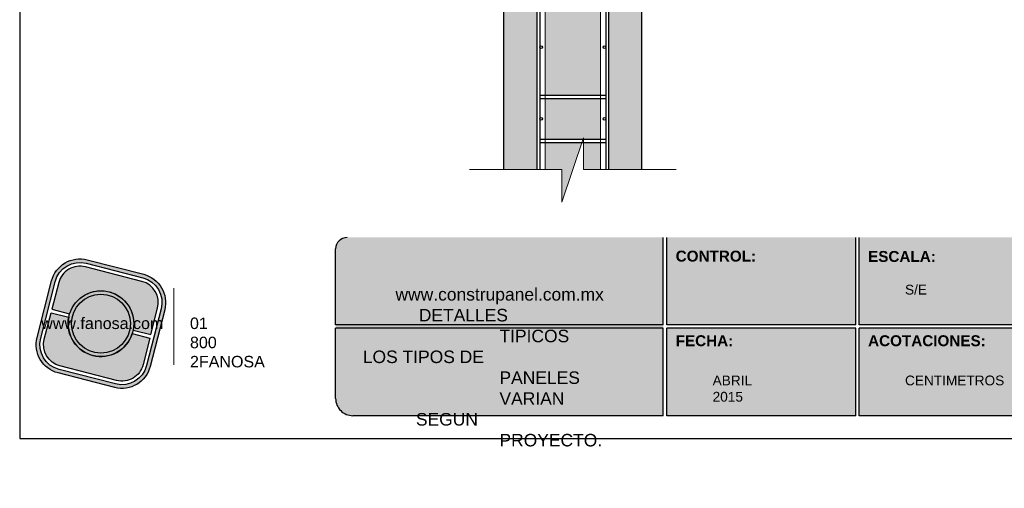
# Model space of a CAD drawing. Header units: millimetres. Extents: x 0 to 30, y 0 to 35.5.
# Tile 1 of 2: x 4 to 21.1, y 2.8 to 10.9. Entities that reach past the tile are written whole.
import ezdxf

# ---------------------------------------------------------------- set-up
doc = ezdxf.new("R2010")
doc.units = ezdxf.units.MM
doc.linetypes.add('CONTINUA', pattern=[0])
for name, color, linetype, lineweight in [('CONSTRUPANEL', 170, 'Continuous', 20), ('hatch', 252, 'Continuous', 0), ('LAMINA ACCESORIOS', 1, 'Continuous', 30), ('TEXTO CUADRO DATOS', 251, 'Continuous', 0)]:
    doc.layers.add(name, color=color, linetype=linetype, lineweight=lineweight)
doc.styles.get("Standard").update_dxf_attribs({"font": 'arial.ttf'})

# ---------------------------------------------------------------- blocks, each defined once
blk = doc.blocks.new('LOGO GRIS')
at = {"true_color": 0xe3e3e3}
h = blk.add_hatch(color=254, dxfattribs=at)
edge = h.paths.add_edge_path()
edge.add_arc((2075.55300328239, 279.2979295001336), 0.508199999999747, 255.6007667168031, 345.6007667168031, ccw=False)
edge.add_line((2075.426625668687, 278.8056938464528), (2074.442154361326, 279.0584490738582))
edge.add_arc((2074.568531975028, 279.5506847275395), 0.5082000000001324, 165.6007667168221, 255.6007667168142, ccw=False)
edge.add_line((2074.076296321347, 279.6770623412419), (2074.329051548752, 280.661533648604))
edge.add_arc((2074.821287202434, 280.535156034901), 0.508200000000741, 75.60076671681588, 165.6007667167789, ccw=False)
edge.add_line((2074.947664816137, 281.0273916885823), (2075.932136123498, 280.7746364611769))
edge.add_arc((2075.805758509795, 280.2824008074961), 0.5081999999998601, -14.399233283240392, 75.60076671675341, ccw=False)
edge.add_line((2076.297994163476, 280.1560231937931), (2076.045238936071, 279.1715518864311))
edge = h.paths.add_edge_path(flags=16)
edge.add_arc((2075.55300328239, 279.2979295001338), 0.4446749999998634, 255.6007667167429, 345.6007667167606, ccw=False)
edge.add_line((2075.4424228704, 278.867223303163), (2074.457951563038, 279.1199785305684))
edge.add_arc((2074.568531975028, 279.5506847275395), 0.4446750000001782, 165.6007667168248, 255.60076671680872, ccw=False)
edge.add_line((2074.137825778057, 279.6612651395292), (2074.390581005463, 280.6457364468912))
edge.add_arc((2074.821287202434, 280.5351560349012), 0.4446750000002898, 75.60076671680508, 165.6007667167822, ccw=False)
edge.add_line((2074.931867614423, 280.9658622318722), (2075.916338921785, 280.7131070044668))
edge.add_arc((2075.805758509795, 280.2824008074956), 0.4446750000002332, -14.399233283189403, 75.60076671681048, ccw=False)
edge.add_line((2076.236464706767, 280.1718203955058), (2075.983709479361, 279.1873490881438))
h = blk.add_hatch(color=254, dxfattribs=at)
edge = h.paths.add_edge_path()
edge.add_line((2076.05645623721, 279.7261466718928), (2076.174935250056, 280.1876175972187))
edge.add_arc((2075.805758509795, 280.2824008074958), 0.3811499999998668, 345.60076671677, 435.6007667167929)
edge.add_line((2075.900541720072, 280.6515775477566), (2074.916070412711, 280.9043327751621))
edge.add_arc((2074.821287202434, 280.5351560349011), 0.3811500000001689, 75.6007667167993, 165.6007667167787)
edge.add_line((2074.452110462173, 280.6299392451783), (2074.333631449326, 280.1684683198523))
edge.add_line((2074.333631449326, 280.1684683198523), (2074.642133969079, 280.0892627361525))
edge.add_arc((2075.187145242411, 279.9165427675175), 0.5717249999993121, -11.21449474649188, 162.4160281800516, ccw=False)
edge.add_line((2075.747953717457, 279.8053522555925), (2076.05645623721, 279.7261466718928))
h = blk.add_hatch(color=254, dxfattribs=at)
h.paths.add_polyline_path([(2074.615420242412, 279.9165427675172, 1), (2075.758870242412, 279.9165427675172, 1)])
h.paths.add_polyline_path([(2075.699701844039, 279.9165427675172, -1), (2074.674588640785, 279.9165427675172, -1)], flags=16)
h = blk.add_hatch(color=252)
h.set_gradient(color1=(132, 132, 132), rotation=70.00000000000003, tint=1, name='SPHERICAL')
h.paths.add_polyline_path([(2075.699701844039, 279.9165427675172, 1), (2074.674588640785, 279.9165427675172, 1)])
h = blk.add_hatch(color=254, dxfattribs=at)
edge = h.paths.add_edge_path()
edge.add_arc((2075.187145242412, 279.9165427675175), 0.5717250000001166, 168.7855052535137, 342.4160281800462)
edge.add_line((2075.732156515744, 279.7438227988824), (2076.040659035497, 279.6646172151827))
edge.add_line((2076.040659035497, 279.6646172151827), (2075.922180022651, 279.2031462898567))
edge.add_arc((2075.55300328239, 279.2979295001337), 0.3811499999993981, 255.6007667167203, 345.60076671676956, ccw=False)
edge.add_line((2075.458220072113, 278.9287527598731), (2074.473748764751, 279.1815079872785))
edge.add_arc((2074.568531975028, 279.5506847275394), 0.3811500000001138, 165.6007667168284, 255.60076671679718, ccw=False)
edge.add_line((2074.199355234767, 279.6454679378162), (2074.317834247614, 280.1069388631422))
edge.add_line((2074.317834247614, 280.1069388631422), (2074.626336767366, 280.0277332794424))
at = {"color": 254, "true_color": 0xe3e3e3}
for points in [[(2076.045238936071, 279.1715518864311, -0.414213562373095), (2075.426625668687, 278.8056938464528), (2074.442154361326, 279.0584490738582, -0.414213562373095), (2074.076296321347, 279.6770623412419), (2074.329051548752, 280.661533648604, -0.414213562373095), (2074.947664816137, 281.0273916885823), (2075.932136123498, 280.7746364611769, -0.4142135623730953), (2076.297994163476, 280.1560231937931)], [(2075.983709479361, 279.1873490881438, -0.4142135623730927), (2075.4424228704, 278.867223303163), (2074.457951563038, 279.1199785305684, -0.4142135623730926), (2074.137825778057, 279.6612651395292), (2074.390581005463, 280.6457364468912, -0.414213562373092), (2074.931867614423, 280.9658622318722), (2075.916338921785, 280.7131070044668, -0.4142135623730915), (2076.236464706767, 280.1718203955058)], [(2076.05645623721, 279.7261466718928), (2076.174935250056, 280.1876175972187, 0.414213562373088), (2075.900541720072, 280.6515775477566), (2074.916070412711, 280.9043327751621, 0.4142135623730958), (2074.452110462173, 280.6299392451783), (2074.333631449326, 280.1684683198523), (2074.642133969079, 280.0892627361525, -0.9459053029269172), (2075.747953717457, 279.8053522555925)], [(2074.626336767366, 280.0277332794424, 0.9459053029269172), (2075.732156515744, 279.7438227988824), (2076.040659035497, 279.6646172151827), (2075.922180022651, 279.2031462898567, -0.4142135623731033), (2075.458220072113, 278.9287527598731), (2074.473748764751, 279.1815079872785, -0.414213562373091), (2074.199355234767, 279.6454679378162), (2074.317834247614, 280.1069388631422)]]:
    blk.add_lwpolyline(points, format="xyb", close=True, dxfattribs=at)
for radius in [0.5717249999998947, 0.5125566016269]:
    blk.add_circle((2075.187145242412, 279.9165427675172), radius, dxfattribs=at)
blk = doc.blocks.new('FANOSA')
at = {"color": 253, "true_color": 0xb3b3b3, "const_width": 0.02}
blk.add_lwpolyline([(365.3181968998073, 247.9798347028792), (365.3181968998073, 246.6427006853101)], dxfattribs=at)
at = {"color": 254}
blk.add_blockref('LOGO GRIS', (-1711.138939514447, -32.55437656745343), dxfattribs=at)
at = {"layer": 'TEXTO CUADRO DATOS', "char_height": 0.2, "width": 0.003231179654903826, "attachment_point": 1}
for s, insert in [('{\\fArial|b0|i0|c0|p34;www.fanosa.com}', (363.0082168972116, 247.4682254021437)), ('{\\fArial|b0|i0|c0|p34;01 800 2FANOSA}', (365.5993370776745, 247.4682254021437))]:
    blk.add_mtext(s, dxfattribs=dict(at, insert=insert))

msp = doc.modelspace()

# ---------------------------------------------------------------- hatches: boundary and pattern name
at = {"true_color": 0xb3b3b3}
msp.add_hatch(color=253, dxfattribs=at).paths.add_polyline_path([(15.20692615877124, 4.05273601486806), (15.20692615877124, 5.632736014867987), (15.20692615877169, 7.152736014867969), (9.70097263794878, 7.152736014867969, 0.4142135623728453), (9.500972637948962, 6.952736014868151), (9.500972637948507, 5.632736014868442), (9.500972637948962, 4.352736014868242, 0.4142135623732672), (9.800972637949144, 4.05273601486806)])
h = msp.add_hatch(color=253, dxfattribs=at)
h.paths.add_polyline_path([(18.55788555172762, 5.632736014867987), (18.55788555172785, 7.152736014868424), (15.26692615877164, 7.152736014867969), (15.26692615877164, 5.632736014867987)])
h.paths.add_polyline_path([(18.55788555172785, 5.572736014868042), (15.26692615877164, 5.572736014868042), (15.26692615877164, 4.05273601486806), (18.55788555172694, 4.05273601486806)])
h.paths.add_polyline_path([(18.61788555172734, 5.572736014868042), (18.61788555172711, 4.05273601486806), (21.60884494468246, 4.05273601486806, 0.4142135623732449), (21.90884494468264, 4.352736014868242), (21.90884494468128, 5.572736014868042)])
h.paths.add_polyline_path([(18.61788555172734, 7.152736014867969), (18.61788555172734, 5.632736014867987), (21.90884494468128, 5.632736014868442), (21.90884494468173, 6.952736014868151, 0.414213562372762), (21.70884494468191, 7.152736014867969)])
at = {"layer": 'hatch', "lineweight": 0}
h = msp.add_hatch(dxfattribs=at)
h.set_pattern_fill('HONEY', color=256, scale=0.8, angle=105, style=0)
h.set_pattern_definition([(105, (-422.9984927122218, -2804.216929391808), (-0.1224744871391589, 0.1224744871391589), [0.1, -0.2]), (225, (-422.9984927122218, -2804.216929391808), (-0.0448287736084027, -0.1673032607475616), [0.1, -0.2]), (165, (-422.9984927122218, -2804.216929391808), (-0.1673032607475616, -0.04482877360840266), [-0.2, 0.1])])
h.paths.add_polyline_path([(13.15098064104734, 22.12313601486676), (14.11098064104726, 22.12313601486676), (14.11098064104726, 23.77913601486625), (13.15098064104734, 23.77913601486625)])
h.paths.add_polyline_path([(14.11098064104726, 21.36473601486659), (14.11098064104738, 22.06553601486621), (13.15098064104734, 22.06553601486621), (13.15098064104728, 21.36473601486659)])
h.paths.add_polyline_path([(13.15098064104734, 21.3071360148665), (13.15098064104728, 19.61273601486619), (14.11098064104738, 19.61273601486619), (14.11098064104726, 21.3071360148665)])
h.paths.add_polyline_path([(14.11098064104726, 18.84473601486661), (14.11098064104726, 19.55513601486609), (13.15098064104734, 19.55513601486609), (13.15098064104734, 18.84473601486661)])
h.paths.add_polyline_path([(14.11098064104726, 18.78713601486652), (13.15098064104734, 18.78713601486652), (13.15098064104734, 17.41586974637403), (14.11098064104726, 17.41586974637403)])
h.paths.add_polyline_path([(14.11098064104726, 17.13113601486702), (14.11098064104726, 17.3006697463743), (13.15098064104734, 17.3006697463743), (13.15098064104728, 17.13113601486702)])
h.paths.add_polyline_path([(14.11098064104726, 16.3727360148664), (14.11098064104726, 17.07353601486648), (13.15098064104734, 17.07353601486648), (13.15098064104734, 16.3727360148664)])
h.paths.add_polyline_path([(14.11098064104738, 16.31513601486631), (13.15098064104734, 16.31513601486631), (13.15098064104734, 14.620736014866), (14.11098064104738, 14.620736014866)])
h.paths.add_polyline_path([(14.11098064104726, 13.85273601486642), (14.11098064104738, 14.56313601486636), (13.15098064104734, 14.56313601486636), (13.15098064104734, 13.85273601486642)])
h.paths.add_polyline_path([(13.15098064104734, 12.13913601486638), (14.11098064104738, 12.13913601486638), (14.11098064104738, 13.79513601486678), (13.15098064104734, 13.79513601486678)])
h.paths.add_polyline_path([(14.11098064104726, 11.38073601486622), (14.11098064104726, 12.08153601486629), (13.15098064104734, 12.08153601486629), (13.15098064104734, 11.38073601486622)])
h.paths.add_polyline_path([(14.11098064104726, 11.32313601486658), (13.15098064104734, 11.32313601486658), (13.15098064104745, 9.628736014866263), (14.11098064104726, 9.628736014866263)])
h.paths.add_polyline_path([(13.15098064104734, 9.571136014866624), (13.15098064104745, 8.860736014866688), (14.11098064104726, 8.860736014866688), (14.11098064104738, 9.571136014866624)])
h.paths.add_polyline_path([(13.82047430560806, 8.80313601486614), (13.82047430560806, 8.333813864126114), (14.11098064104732, 8.333813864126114), (14.11098064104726, 8.80313601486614)])
h.paths.add_polyline_path([(13.44148697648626, 7.766649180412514), (13.791682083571, 8.803136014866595), (13.15098064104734, 8.80313601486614), (13.15098064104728, 8.333813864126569), (13.4414869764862, 8.333813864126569)])
h.paths.add_polyline_path([(13.82047430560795, 25.0751127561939), (13.661549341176, 24.60473601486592), (13.82047430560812, 24.60473601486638)])
h.paths.add_polyline_path([(14.11098064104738, 24.52057308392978), (13.82047430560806, 24.52057308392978), (13.82047430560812, 24.54713601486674), (13.64208817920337, 24.54713601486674), (13.4414869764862, 23.95340840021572), (13.4414869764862, 24.52057308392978), (13.15098064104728, 24.52057308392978), (13.15098064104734, 23.83673601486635), (14.11098064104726, 23.83673601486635)])
at = {"layer": 'hatch', "linetype": 'Continuous', "lineweight": 0}
h = msp.add_hatch(dxfattribs=at)
h.set_pattern_fill('AR-CONC', color=256, scale=0.1, angle=90, style=0)
h.set_pattern_definition([(140, (-422.9984927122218, -2804.216929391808), (0.06275213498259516, 0.7172601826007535), [0.07500000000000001, -0.8250000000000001]), (85.00000000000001, (-422.9984927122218, -2804.216929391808), (-0.7521921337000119, -0.138751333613), [0.06, -0.66]), (190.45144446, (-422.9932633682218, -2804.157157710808), (-0.6894399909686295, 0.578508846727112), [0.063740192, -0.701142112]), (136.1842, (-423.1984927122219, -2804.216929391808), (0.1655192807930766, 1.067241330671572), [0.1124999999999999, -1.237499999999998]), (186.63563549, (-423.1846994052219, -2804.127992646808), (-0.9741186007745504, 0.9346619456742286), [0.09561034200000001, -1.05171376]), (81.18416399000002, (-423.1984927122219, -2804.216929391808), (-0.9741186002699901, 0.9346619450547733), [0.09000000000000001, -0.990000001]), (111, (-423.1484927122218, -2804.116929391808), (0.4026188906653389, 0.5969070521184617), [0.07500000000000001, -0.8250000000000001]), (56.00000000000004, (-423.1484927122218, -2804.116929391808), (-0.7251500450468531, 0.2433153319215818), [0.06, -0.66]), (161.45144474, (-423.1149411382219, -2804.067187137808), (-0.3225311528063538, 0.8402223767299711), [0.06374018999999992, -0.7011421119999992]), (127.5, (-422.9984927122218, -2804.216929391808), (-0.3328938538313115, 0.01215985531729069), [0, -0.652, 0, -0.67, 0, -0.6625000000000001]), (97.49999999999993, (-422.9984927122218, -2804.216929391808), (-0.3944117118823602, 0.2630695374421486), [0, -0.382, 0, -0.637, 0, -0.2525]), (57.49999999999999, (-422.9984927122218, -2804.439929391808), (0.02255487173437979, 0.533822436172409), [0, -0.2499999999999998, 0, -0.7799999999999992, 0, -1.034999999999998]), (47.5, (-422.9984927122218, -2804.539929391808), (-0.1001049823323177, 0.5831861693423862), [0, -0.325, 0, -0.518, 0, -0.735])])
edge = h.paths.add_edge_path()
edge.add_line((12.43098064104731, 17.88057308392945), (7.151775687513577, 17.88057308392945))
edge.add_line((7.151775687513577, 17.88057308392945), (7.894049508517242, 17.06457308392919))
edge.add_line((7.894049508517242, 17.06457308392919), (12.45281441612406, 17.06457308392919))
edge.add_line((12.45281441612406, 17.06457308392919), (12.45641066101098, 17.07132861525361))
edge.add_arc((12.4834772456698, 17.12217308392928), 0.05760000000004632, 180, 241.9718060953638, ccw=False)
edge.add_arc((12.48347724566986, 17.12217308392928), 0.05760000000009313, 90.00000000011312, 180, ccw=False)
edge.add_line((12.48347724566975, 17.17977308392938), (9.103934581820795, 17.17977308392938))
edge.add_line((9.103934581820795, 17.17977308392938), (9.103934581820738, 17.23014669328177))
edge.add_line((9.103934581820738, 17.23014669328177), (9.849464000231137, 17.23014669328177))
edge.add_arc((9.849464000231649, 17.26540821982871), 0.0352615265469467, 180.0000000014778, 269.9999999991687, ccw=False)
edge.add_arc((9.84946400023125, 17.2654082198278), 0.03526152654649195, 90.00000000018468, 180, ccw=False)
edge.add_line((9.849464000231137, 17.3006697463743), (8.398884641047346, 17.3006697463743))
edge.add_arc((8.398884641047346, 17.35826974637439), 0.05760000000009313, 90, 270, ccw=False)
edge.add_line((8.398884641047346, 17.41586974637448), (12.90714208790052, 17.41586974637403))
edge.add_line((12.90714208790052, 17.41586974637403), (12.90714208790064, 18.77661650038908))
edge.add_arc((12.8718805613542, 18.77661646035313), 0.03526152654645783, -180.0000650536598, 6.50536597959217e-05, ccw=False)
edge.add_arc((12.8718805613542, 18.77661654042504), 0.03526152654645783, -6.50536597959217e-05, 180.0000650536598, ccw=False)
edge.add_line((12.90714208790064, 18.77661650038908), (12.90714208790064, 20.28782478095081))
edge.add_arc((12.87188056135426, 20.2878247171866), 0.03526152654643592, -180.00010360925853, 0.00010360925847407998, ccw=False)
edge.add_arc((12.87188056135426, 20.28782484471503), 0.03526152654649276, -0.00010360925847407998, 180.0001036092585, ccw=False)
edge.add_line((12.90714208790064, 20.28782478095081), (12.90714208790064, 21.03335419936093))
edge.add_line((12.90714208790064, 21.03335419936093), (12.95751569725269, 21.03335419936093))
edge.add_line((12.95751569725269, 21.03335419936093), (12.95751569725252, 17.41586974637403))
edge.add_line((12.95751569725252, 17.41586974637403), (13.00688464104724, 17.41586974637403))
edge.add_line((13.00688464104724, 17.41586974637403), (13.00688464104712, 24.52057308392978))
edge.add_line((13.00688464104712, 24.52057308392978), (12.43098064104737, 24.52057308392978))
edge.add_line((12.43098064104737, 24.52057308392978), (12.43098064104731, 17.88057308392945))
h.paths.add_polyline_path([(6.993077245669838, 17.06457308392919), (7.894049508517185, 17.06457308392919), (7.151775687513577, 17.88057308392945), (6.993077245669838, 17.88057308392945)])
edge = h.paths.add_edge_path()
edge.add_line((12.59867724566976, 15.2885730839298), (12.80278094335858, 15.2885730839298))
edge.add_line((12.80278094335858, 15.2885730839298), (12.8027809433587, 15.24057308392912))
edge.add_line((12.8027809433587, 15.24057308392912), (12.39385598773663, 15.24057308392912))
edge.add_line((12.39385598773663, 15.24057308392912), (12.37224854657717, 15.21511321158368))
edge.add_line((12.37224854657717, 15.21511321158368), (12.88195528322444, 15.21511321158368))
edge.add_arc((12.88195528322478, 15.13955279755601), 0.07556041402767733, -3.448121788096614e-10, 90.00000000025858, ccw=False)
edge.add_line((12.95751569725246, 15.13955279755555), (12.95751569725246, 11.36153209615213))
edge.add_line((12.95751569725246, 11.36153209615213), (12.90714208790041, 11.36153209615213))
edge.add_line((12.90714208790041, 11.36153209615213), (12.90714208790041, 12.10706151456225))
edge.add_arc((12.87188056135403, 12.10706148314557), 0.03526152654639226, -180.00005104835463, 5.104835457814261e-05, ccw=False)
edge.add_arc((12.87188056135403, 12.10706154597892), 0.0352615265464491, -5.104835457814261e-05, 180.0000510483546, ccw=False)
edge.add_line((12.90714208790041, 12.10706151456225), (12.90714208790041, 13.61826979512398))
edge.add_arc((12.87188056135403, 13.6182697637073), 0.03526152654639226, -180.00005104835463, 5.104835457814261e-05, ccw=False)
edge.add_arc((12.87188056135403, 13.61826982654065), 0.0352615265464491, -5.104835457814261e-05, 180.0000510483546, ccw=False)
edge.add_line((12.90714208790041, 13.61826979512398), (12.90714208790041, 15.12947807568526))
edge.add_arc((12.87188056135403, 15.12947804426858), 0.03526152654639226, -180.00005104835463, 5.104835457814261e-05, ccw=False)
edge.add_arc((12.87188056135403, 15.1294780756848), 0.03526152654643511, 90, 179.9999999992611, ccw=False)
edge.add_line((12.87188056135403, 15.16473960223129), (12.32949716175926, 15.16473960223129))
edge.add_line((12.32949716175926, 15.16473960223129), (12.16746113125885, 14.97381386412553))
edge.add_line((12.16746113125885, 14.97381386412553), (12.43098064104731, 14.97381386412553))
edge.add_line((12.43098064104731, 14.97381386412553), (12.43098064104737, 8.333813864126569))
edge.add_line((12.43098064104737, 8.333813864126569), (13.00688464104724, 8.333813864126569))
edge.add_line((13.00688464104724, 8.333813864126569), (13.00688464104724, 17.22107384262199))
edge.add_line((13.00688464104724, 17.22107384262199), (13.00688464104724, 17.3006697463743))
edge.add_line((13.00688464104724, 17.3006697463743), (12.95751569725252, 17.3006697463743))
edge.add_line((12.95751569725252, 17.3006697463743), (12.95751569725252, 17.25533349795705))
edge.add_arc((12.88195528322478, 17.25533349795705), 0.07556041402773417, -90.00000000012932, 0, ccw=False)
edge.add_line((12.88195528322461, 17.17977308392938), (12.48347724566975, 17.17977308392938))
edge.add_arc((12.48347724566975, 17.12217308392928), 0.05760000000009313, 0, 90, ccw=False)
edge.add_arc((12.48347724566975, 17.12217308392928), 0.05760000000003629, -90, 0, ccw=False)
edge.add_line((12.48347724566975, 17.06457308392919), (12.80278094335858, 17.06457308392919))
edge.add_line((12.80278094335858, 17.06457308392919), (12.80278094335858, 17.01657308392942))
edge.add_line((12.80278094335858, 17.01657308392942), (12.59867724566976, 17.01657308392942))
edge.add_line((12.59867724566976, 17.01657308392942), (12.59867724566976, 15.2885730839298))
edge = h.paths.add_edge_path()
edge.add_line((12.54107724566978, 17.01657308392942), (12.42726205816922, 17.01657308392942))
edge.add_line((12.42726205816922, 17.01657308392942), (12.04688464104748, 16.30203566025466))
edge.add_line((12.04688464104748, 16.30203566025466), (12.04688464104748, 15.38345617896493))
edge.add_line((12.04688464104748, 15.38345617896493), (11.83067724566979, 15.38345617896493))
edge.add_line((11.83067724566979, 15.38345617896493), (11.83067724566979, 15.2885730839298))
edge.add_line((11.83067724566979, 15.2885730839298), (12.18587724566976, 15.2885730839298))
edge.add_arc((12.18587724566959, 15.31257308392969), 0.02399999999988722, 180.0000000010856, 270.0000000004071, ccw=False)
edge.add_arc((12.18587724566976, 15.31257308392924), 0.02400000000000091, 0, 180, ccw=False)
edge.add_arc((12.18587724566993, 15.31257308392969), 0.02399999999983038, 269.9999999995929, 359.9999999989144, ccw=False)
edge.add_line((12.18587724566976, 15.2885730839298), (12.43459292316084, 15.2885730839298))
edge.add_line((12.43459292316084, 15.2885730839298), (12.44620620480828, 15.30225691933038))
edge.add_arc((12.48347724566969, 15.34617308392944), 0.05759999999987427, 180, 229.6791944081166, ccw=False)
edge.add_arc((12.48347724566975, 15.34617308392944), 0.05759999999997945, 0, 180, ccw=False)
edge.add_line((12.54107724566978, 15.34617308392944), (12.54107724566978, 17.01657308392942))
edge = h.paths.add_edge_path()
edge.add_line((11.33981799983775, 14.97381386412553), (11.44145555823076, 15.16473960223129))
edge.add_line((11.44145555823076, 15.16473960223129), (11.36067228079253, 15.16473960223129))
edge.add_arc((11.36067228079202, 15.12947807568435), 0.0352615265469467, 1.4778152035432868e-09, 89.99999999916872, ccw=False)
edge.add_arc((11.36067228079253, 15.12947805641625), 0.03526152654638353, -180.00003130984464, 3.13098447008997e-05, ccw=False)
edge.add_arc((11.36067228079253, 15.1294780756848), 0.03526152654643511, 90, 179.9999999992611, ccw=False)
edge.add_line((11.36067228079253, 15.16473960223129), (9.849464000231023, 15.16473960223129))
edge.add_arc((9.849464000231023, 15.1294780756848), 0.03526152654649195, 7.389076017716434e-10, 90, ccw=False)
edge.add_arc((9.849464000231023, 15.12947805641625), 0.03526152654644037, -180.00003130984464, 3.13098447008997e-05, ccw=False)
edge.add_arc((9.849464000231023, 15.1294780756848), 0.03526152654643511, 90, 179.9999999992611, ccw=False)
edge.add_line((9.849464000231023, 15.16473960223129), (9.103934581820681, 15.16473960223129))
edge.add_line((9.103934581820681, 15.16473960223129), (9.103934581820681, 15.21511321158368))
edge.add_line((9.103934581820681, 15.21511321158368), (11.46827148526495, 15.21511321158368))
edge.add_line((11.46827148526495, 15.21511321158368), (11.48182481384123, 15.24057308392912))
edge.add_line((11.48182481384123, 15.24057308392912), (11.10430935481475, 15.24057308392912))
edge.add_line((11.10430935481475, 15.24057308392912), (6.993077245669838, 15.24057308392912))
edge.add_line((6.993077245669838, 15.24057308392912), (6.993077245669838, 14.97381386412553))
edge.add_line((6.993077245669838, 14.97381386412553), (11.33981799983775, 14.97381386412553))
h.paths.add_polyline_path([(12.1674611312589, 14.97381386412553), (12.32949716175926, 15.16473960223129), (11.4414555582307, 15.16473960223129), (11.33981799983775, 14.97381386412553)])
edge = h.paths.add_edge_path()
edge.add_line((14.2550766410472, 8.333813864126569), (14.83098064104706, 8.333813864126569))
edge.add_line((14.83098064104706, 8.333813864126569), (14.83098064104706, 14.97381386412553))
edge.add_line((14.83098064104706, 14.97381386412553), (15.09450015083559, 14.97381386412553))
edge.add_line((15.09450015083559, 14.97381386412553), (14.93246412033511, 15.16473960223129))
edge.add_line((14.93246412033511, 15.16473960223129), (14.39008072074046, 15.16473960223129))
edge.add_arc((14.39008072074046, 15.1294780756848), 0.03526152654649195, 7.389076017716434e-10, 90, ccw=False)
edge.add_arc((14.39008072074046, 15.12947804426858), 0.0352615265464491, -180.00005104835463, 5.104835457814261e-05, ccw=False)
edge.add_line((14.35481919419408, 15.12947807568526), (14.35481919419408, 13.61826979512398))
edge.add_arc((14.39008072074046, 13.61826981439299), 0.03526152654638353, -3.13098447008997e-05, 180.0000313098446, ccw=False)
edge.add_arc((14.39008072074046, 13.61826977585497), 0.03526152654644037, -180.00003130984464, 3.13098447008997e-05, ccw=False)
edge.add_line((14.35481919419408, 13.61826979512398), (14.35481919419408, 12.10706151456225))
edge.add_arc((14.39008072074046, 12.10706153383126), 0.03526152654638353, -3.13098447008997e-05, 180.0000313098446, ccw=False)
edge.add_arc((14.39008072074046, 12.10706149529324), 0.03526152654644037, -180.00003130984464, 3.13098447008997e-05, ccw=False)
edge.add_line((14.35481919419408, 12.10706151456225), (14.35481919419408, 11.36153209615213))
edge.add_line((14.35481919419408, 11.36153209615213), (14.30444558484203, 11.36153209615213))
edge.add_line((14.30444558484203, 11.36153209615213), (14.30444558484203, 15.13955279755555))
edge.add_arc((14.38000599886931, 15.13955279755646), 0.07556041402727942, 89.99999999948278, 180.0000000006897, ccw=False)
edge.add_line((14.38000599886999, 15.21511321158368), (14.88971273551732, 15.21511321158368))
edge.add_line((14.88971273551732, 15.21511321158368), (14.86810529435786, 15.24057308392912))
edge.add_line((14.86810529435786, 15.24057308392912), (14.45918033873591, 15.24057308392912))
edge.add_line((14.45918033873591, 15.24057308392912), (14.45918033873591, 15.2885730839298))
edge.add_line((14.45918033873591, 15.2885730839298), (14.66328403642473, 15.2885730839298))
edge.add_line((14.66328403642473, 15.2885730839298), (14.66328403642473, 17.01657308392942))
edge.add_line((14.66328403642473, 17.01657308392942), (14.45918033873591, 17.01657308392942))
edge.add_line((14.45918033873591, 17.01657308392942), (14.45918033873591, 17.06457308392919))
edge.add_line((14.45918033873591, 17.06457308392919), (14.77848403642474, 17.06457308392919))
edge.add_arc((14.77848403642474, 17.12217308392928), 0.05760000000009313, 180, 270, ccw=False)
edge.add_arc((14.77848403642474, 17.12217308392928), 0.05760000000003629, 90, 180, ccw=False)
edge.add_line((14.77848403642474, 17.17977308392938), (14.38000599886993, 17.17977308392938))
edge.add_arc((14.38000599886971, 17.25533349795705), 0.07556041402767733, 180, 270.0000000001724, ccw=False)
edge.add_line((14.30444558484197, 17.25533349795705), (14.30444558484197, 17.3006697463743))
edge.add_line((14.30444558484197, 17.3006697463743), (14.2550766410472, 17.3006697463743))
edge.add_line((14.2550766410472, 17.3006697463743), (14.2550766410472, 17.06457308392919))
edge.add_line((14.2550766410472, 17.06457308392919), (14.2550766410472, 8.333813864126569))
edge = h.paths.add_edge_path()
edge.add_line((14.83469922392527, 17.01657308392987), (14.72088403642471, 17.01657308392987))
edge.add_line((14.72088403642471, 17.01657308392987), (14.72088403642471, 15.34617308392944))
edge.add_arc((14.77848403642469, 15.34617308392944), 0.05759999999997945, 0, 180, ccw=False)
edge.add_arc((14.7784840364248, 15.34617308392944), 0.05759999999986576, -49.67919440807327, 0, ccw=False)
edge.add_line((14.81575507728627, 15.30225691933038), (14.82736835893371, 15.2885730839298))
edge.add_line((14.82736835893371, 15.2885730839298), (15.07608403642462, 15.2885730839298))
edge.add_arc((15.07608403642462, 15.31257308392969), 0.02399999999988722, 180.0000000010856, 270, ccw=False)
edge.add_arc((15.07608403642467, 15.31257308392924), 0.02400000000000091, 0, 180, ccw=False)
edge.add_arc((15.07608403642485, 15.31257308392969), 0.02399999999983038, 269.99999999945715, 359.9999999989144, ccw=False)
edge.add_line((15.07608403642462, 15.2885730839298), (15.4312840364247, 15.2885730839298))
edge.add_line((15.4312840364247, 15.2885730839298), (15.4312840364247, 15.38345617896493))
edge.add_line((15.4312840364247, 15.38345617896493), (15.21507664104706, 15.38345617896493))
edge.add_line((15.21507664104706, 15.38345617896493), (15.21507664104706, 16.30203566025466))
edge.add_line((15.21507664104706, 16.30203566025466), (14.83469922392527, 17.01657308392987))
h.paths.add_polyline_path([(15.21507664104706, 16.30203566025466), (15.21507664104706, 16.91945617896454), (15.4312840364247, 16.91945617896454), (15.4312840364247, 17.01657308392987), (14.83469922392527, 17.01657308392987)], flags=17)
edge = h.paths.add_edge_path()
edge.add_line((14.83098064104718, 22.63889416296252), (14.2550766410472, 22.85843930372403))
edge.add_line((14.2550766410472, 22.85843930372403), (14.2550766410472, 17.41586974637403))
edge.add_line((14.2550766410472, 17.41586974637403), (14.30444558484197, 17.41586974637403))
edge.add_line((14.30444558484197, 17.41586974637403), (14.30444558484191, 21.03335419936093))
edge.add_line((14.30444558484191, 21.03335419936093), (14.35481919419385, 21.03335419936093))
edge.add_line((14.35481919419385, 21.03335419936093), (14.35481919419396, 20.28782478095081))
edge.add_arc((14.3900807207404, 20.28782478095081), 0.03526152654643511, 0, 180, ccw=False)
edge.add_arc((14.3900807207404, 20.2878247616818), 0.03526152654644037, -180.00003130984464, 3.13098447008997e-05, ccw=False)
edge.add_line((14.35481919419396, 20.28782478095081), (14.35481919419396, 18.77661650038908))
edge.add_arc((14.3900807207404, 18.77661651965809), 0.03526152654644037, -3.13098447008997e-05, 180.0000313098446, ccw=False)
edge.add_arc((14.3900807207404, 18.77661648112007), 0.03526152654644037, -180.00003130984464, 3.13098447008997e-05, ccw=False)
edge.add_line((14.35481919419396, 18.77661650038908), (14.35481919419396, 17.41586974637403))
edge.add_line((14.35481919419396, 17.41586974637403), (16.70123132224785, 17.41586974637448))
edge.add_line((16.70123132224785, 17.41586974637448), (17.13809292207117, 17.88057308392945))
edge.add_line((17.13809292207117, 17.88057308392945), (14.83098064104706, 17.88057308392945))
edge.add_line((14.83098064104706, 17.88057308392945), (14.83098064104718, 22.63889416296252))
edge = h.paths.add_edge_path()
edge.add_arc((18.86307664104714, 17.35826974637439), 0.05760000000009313, -90, 90, ccw=False)
edge.add_line((18.86307664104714, 17.3006697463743), (17.41249728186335, 17.3006697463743))
edge.add_arc((17.41249728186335, 17.2654082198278), 0.03526152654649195, 0, 90, ccw=False)
edge.add_arc((17.41249728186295, 17.26540821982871), 0.03526152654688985, 270.00000000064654, 359.9999999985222, ccw=False)
edge.add_line((17.41249728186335, 17.23014669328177), (18.15802670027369, 17.23014669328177))
edge.add_line((18.15802670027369, 17.23014669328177), (18.15802670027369, 17.17977308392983))
edge.add_line((18.15802670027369, 17.17977308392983), (14.77848403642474, 17.17977308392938))
edge.add_arc((14.77848403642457, 17.12217308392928), 0.05760000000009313, 0, 89.99999999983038, ccw=False)
edge.add_arc((14.77848403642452, 17.12217308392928), 0.05760000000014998, -61.97180609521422, 0, ccw=False)
edge.add_line((14.80555062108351, 17.07132861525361), (14.80914686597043, 17.06457308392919))
edge.add_line((14.80914686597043, 17.06457308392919), (20.27519654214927, 17.06457308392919))
edge.add_line((20.27519654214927, 17.06457308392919), (20.27519654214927, 17.88057308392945))
edge.add_line((20.27519654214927, 17.88057308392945), (17.13809292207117, 17.88057308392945))
edge.add_line((17.13809292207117, 17.88057308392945), (16.70123132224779, 17.41586974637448))
edge.add_line((16.70123132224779, 17.41586974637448), (18.86307664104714, 17.41586974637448))
h.paths.add_polyline_path([(14.2550766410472, 22.85843930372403), (14.83098064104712, 22.63889416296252), (14.83098064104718, 24.52057308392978), (14.2550766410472, 24.52057308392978)])
edge = h.paths.add_edge_path()
edge.add_line((15.78013646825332, 15.24057308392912), (15.79368979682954, 15.21511321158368))
edge.add_line((15.79368979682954, 15.21511321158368), (18.15802670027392, 15.21511321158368))
edge.add_line((18.15802670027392, 15.21511321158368), (18.15802670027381, 15.16473960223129))
edge.add_line((18.15802670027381, 15.16473960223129), (17.41249728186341, 15.16473960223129))
edge.add_arc((17.4124972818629, 15.12947807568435), 0.0352615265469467, 1.4778152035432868e-09, 89.99999999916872, ccw=False)
edge.add_arc((17.41249728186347, 15.12947805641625), 0.03526152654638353, -180.00003130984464, 3.13098447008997e-05, ccw=False)
edge.add_arc((17.41249728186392, 15.12947807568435), 0.03526152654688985, 90.00000000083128, 179.9999999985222, ccw=False)
edge.add_line((17.41249728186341, 15.16473960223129), (15.9012890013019, 15.16473960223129))
edge.add_arc((15.90128900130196, 15.1294780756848), 0.03526152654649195, 7.389076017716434e-10, 90.00000000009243, ccw=False)
edge.add_arc((15.90128900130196, 15.12947805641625), 0.03526152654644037, -180.00003130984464, 3.13098447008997e-05, ccw=False)
edge.add_arc((15.90128900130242, 15.12947807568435), 0.03526152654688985, 90.00000000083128, 179.9999999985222, ccw=False)
edge.add_line((15.9012890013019, 15.16473960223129), (15.82050572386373, 15.16473960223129))
edge.add_line((15.82050572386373, 15.16473960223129), (15.92214328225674, 14.97381386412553))
edge.add_line((15.92214328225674, 14.97381386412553), (20.27519654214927, 14.97381386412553))
edge.add_line((20.27519654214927, 14.97381386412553), (20.27519654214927, 15.24057308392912))
edge.add_line((20.27519654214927, 15.24057308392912), (15.78013646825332, 15.24057308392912))
h.paths.add_polyline_path([(15.92214328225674, 14.97381386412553), (15.82050572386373, 15.16473960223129), (14.93246412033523, 15.16473960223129), (15.09450015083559, 14.97381386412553)])

# ---------------------------------------------------------------- linework, layer by layer
for p, q in [((12.43098064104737, 8.333813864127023), (12.43098064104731, 14.9738138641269)), ((12.43098064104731, 8.333813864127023), (12.43098064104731, 14.9738138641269)), ((14.83098064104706, 8.333813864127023), (14.83098064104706, 14.9738138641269))]:
    msp.add_line(p, q)
at = {"color": 253, "true_color": 0xb3b3b3}
for p, q in [((15.20692615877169, 5.632736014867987), (15.20692615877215, 7.152736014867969)), ((15.26692615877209, 5.632736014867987), (15.26692615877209, 7.152736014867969)), ((18.5578855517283, 5.632736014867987), (18.5578855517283, 7.152736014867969)), ((18.6178855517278, 5.632736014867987), (18.6178855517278, 7.152736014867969)), ((9.500972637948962, 5.632736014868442), (9.500972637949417, 6.952736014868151)), ((15.20692615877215, 5.632736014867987), (9.500972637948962, 5.632736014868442)), ((15.20692615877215, 5.572736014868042), (9.500972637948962, 5.572736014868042)), ((9.500972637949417, 4.352736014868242), (9.500972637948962, 5.572736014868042)), ((15.20692615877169, 4.05273601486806), (15.20692615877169, 5.572736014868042)), ((18.5578855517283, 5.632736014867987), (15.26692615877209, 5.632736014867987)), ((15.26692615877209, 4.05273601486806), (15.26692615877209, 5.572736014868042)), ((18.5578855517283, 5.572736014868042), (15.26692615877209, 5.572736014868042)), ((18.5578855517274, 4.05273601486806), (18.5578855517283, 5.572736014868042)), ((21.90884494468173, 5.632736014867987), (18.6178855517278, 5.632736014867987)), ((18.6178855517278, 4.05273601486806), (18.6178855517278, 5.572736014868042)), ((21.90884494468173, 5.572736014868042), (18.6178855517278, 5.572736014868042)), ((15.20692615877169, 4.05273601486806), (9.800972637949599, 4.05273601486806)), ((18.5578855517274, 4.05273601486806), (15.26692615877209, 4.05273601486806)), ((21.60884494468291, 4.05273601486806), (18.6178855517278, 4.05273601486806))]:
    msp.add_line(p, q, dxfattribs=at)
at = {"color": 254, "true_color": 0xe3e3e3}
msp.add_lwpolyline([(3.998242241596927, 3.652736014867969), (25.58824224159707, 3.652736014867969), (25.58824224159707, 31.59273601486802), (3.998242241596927, 31.59273601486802)], close=True, dxfattribs=at)
at = {"color": 253, "true_color": 0xb3b3b3}
for centre, radius, start, end in [((9.700972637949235, 6.952736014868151), 0.2, 90, 180), ((9.800972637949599, 4.352736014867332), 0.3, 179.9999999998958, 270.0000000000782)]:
    msp.add_arc(centre, radius, start, end, dxfattribs=at)
at = {"layer": 'CONSTRUPANEL', "linetype": 'CONTINUA'}
for p, q in [((13.15098064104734, 8.333813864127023), (13.15098064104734, 17.0645730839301)), ((14.11098064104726, 8.333813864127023), (14.11098064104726, 17.0645730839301))]:
    msp.add_line(p, q, dxfattribs=at)
at = {"layer": 'hatch', "linetype": 'ByBlock', "lineweight": 0}
msp.add_lwpolyline([(11.82957501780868, 8.333813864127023), (13.4414869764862, 8.333813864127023), (13.4414869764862, 7.766649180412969), (13.820474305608, 8.88835353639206), (13.82047430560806, 8.333813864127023), (15.43238626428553, 8.333813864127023)], dxfattribs=at)
at = {"layer": 'LAMINA ACCESORIOS', "linetype": 'CONTINUA'}
for p, q in [((13.00688464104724, 17.22107384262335), (13.00688464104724, 8.333813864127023)), ((13.05488464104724, 17.22107384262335), (13.05488464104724, 8.333813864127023)), ((14.20707664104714, 17.0645730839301), (14.20707664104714, 8.333813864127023)), ((14.2550766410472, 17.0645730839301), (14.2550766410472, 8.333813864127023)), ((13.05488464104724, 9.628736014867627), (14.20707664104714, 9.628736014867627)), ((13.05488464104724, 9.571136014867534), (14.20707664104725, 9.571136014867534)), ((13.05488464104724, 8.860736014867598), (14.20707664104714, 8.860736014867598)), ((13.05488464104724, 8.803136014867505), (14.20707664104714, 8.803136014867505))]:
    msp.add_line(p, q, dxfattribs=at)
for centre in [(13.07888464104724, 10.46379605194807), (14.18307664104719, 10.46379605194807), (13.07888464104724, 9.215936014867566), (14.18307664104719, 9.215936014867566)]:
    msp.add_circle(centre, 0.024, dxfattribs=at)

# ---------------------------------------------------------------- block references
msp.add_blockref('FANOSA', (-358.635282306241, -241.7085316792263))

# ---------------------------------------------------------------- texts
at = {"layer": 'TEXTO CUADRO DATOS', "attachment_point": 1}
for s, insert, char_height, width in [('{\\fArial|b1|i0|c0|p34;CONTROL:}', (15.42292816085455, 6.923074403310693), 0.19, 0.003231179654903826), ('{\\fArial|b1|i0|c0|p34;ESCALA:}', (18.77388755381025, 6.91761714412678), 0.19, 0.003231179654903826), ('\\pi-1.8111;www.construpanel.com.mx\\P\\pi-1.4048;DETALLES TIPICOS\\P\\pi-2.3799;LOS TIPOS DE PANELES VARIAN\\P\\pi-1.4548;SEGUN PROYECTO.', (12.35394939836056, 6.272603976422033), 0.2174175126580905, 0.003697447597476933), ('{\\fArial|b0|i0|c0|p34;S/E}', (19.41739263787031, 6.33039891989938), 0.17, 0.003231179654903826), ('{\\fArial|b1|i0|c0|p34;FECHA:}', (15.42292816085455, 5.45127033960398), 0.19, 0.003231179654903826), ('{\\fArial|b1|i0|c0|p34;ACOTACIONES:}', (18.77388755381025, 5.45127033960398), 0.19, 0.003231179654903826), ('{\\fArial|b0|i0|c0|p34;ABRIL 2015}', (16.06643324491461, 4.750398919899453), 0.17, 0.003231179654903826), ('{\\fArial|b0|i0|c0|p34;CENTIMETROS}', (19.41739263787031, 4.750398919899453), 0.17, 0.003231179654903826)]:
    msp.add_mtext(s, dxfattribs=dict(at, insert=insert, char_height=char_height, width=width))

doc.saveas('drawing.dxf')
